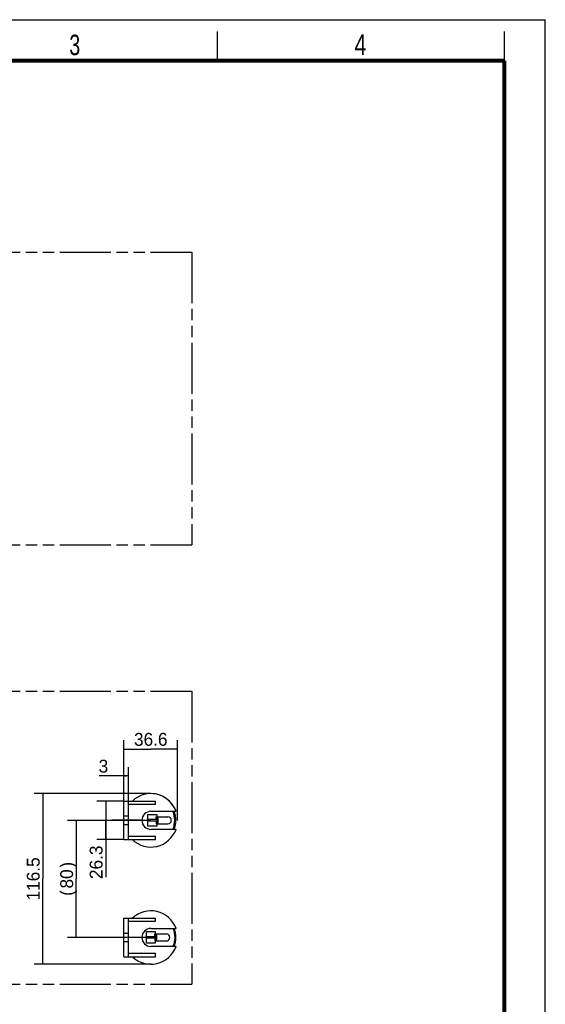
# Model space of a CAD drawing. Header units: millimetres. Extents: x 0 to 210, y 0 to 297.
# Tile 4 of 4: x 120 to 210, y 129 to 297. Entities that reach past the tile are written whole.
import ezdxf
from ezdxf.enums import TextEntityAlignment as Align

# ---------------------------------------------------------------- set-up
doc = ezdxf.new("R2010")
doc.units = ezdxf.units.MM
doc.header["$LTSCALE"] = 19.36
doc.linetypes.add('CENTER', pattern=[0.6, 0.375, -0.075, 0.075, -0.075])
doc.linetypes.add('PHANTOM', pattern=[0.8, 0.45, -0.05, 0.1, -0.05, 0.1, -0.05])
doc.layers.get('0').update_dxf_attribs({"linetype": 'CONTINUOUS'})
for name, color, linetype in [('DEFAULT_3', 7, 'PHANTOM'), ('Z_AXIS', 7, 'CONTINUOUS'), ('Z_DIM_2D', 7, 'CONTINUOUS')]:
    doc.layers.add(name, color=color, linetype=linetype)
doc.styles.add('TEXTSTYLE_2', font='txt', dxfattribs={"width": 0.75})
doc.styles.add('TEXTSTYLE_3', font='tridonic-metric-print-light.otf')
doc.dimstyles.new('DIMSTYLE_1', dxfattribs={"dimtxt": 2.2, "dimasz": 3.5, "dimexe": 1.5, "dimexo": 0, "dimgap": 0.55, "dimtad": 1, "dimdec": 1, "dimlfac": 4, "dimdsep": 46, "dimtxsty": 'TEXTSTYLE_3', "dimcen": 0.09, "dimclrt": 5, "dimadec": 1, "dimazin": 2, "dimtp": 0.3, "dimtm": 0.3, "dimtfac": 1, "dimtdec": 1, "dimtofl": 0, "dimtmove": 0, "dimatfit": 3, "dimfxl": 0, "dimtolj": 1, "dimarcsym": 0})
doc.dimstyles.new('DIMSTYLE_3', dxfattribs={"dimtxt": 2.2, "dimasz": 3.5, "dimexe": 1.5, "dimexo": 0, "dimgap": 0.55, "dimtad": 1, "dimdec": 1, "dimlfac": 4, "dimdsep": 46, "dimtxsty": 'TEXTSTYLE_3', "dimcen": 0.09, "dimclrt": 5, "dimadec": 1, "dimazin": 2, "dimtp": 0.1, "dimtm": 0.1, "dimtfac": 1, "dimtdec": 1, "dimtofl": 0, "dimtmove": 0, "dimatfit": 3, "dimfxl": 0, "dimtolj": 1, "dimarcsym": 0})
doc.dimstyles.new('DIMSTYLE_4', dxfattribs={"dimtxt": 2.2, "dimasz": 3.5, "dimexe": 1.5, "dimexo": 0, "dimgap": 0.55, "dimtad": 1, "dimdec": 1, "dimlfac": 4, "dimdsep": 46, "dimtxsty": 'TEXTSTYLE_3', "dimcen": 0.09, "dimclrt": 5, "dimadec": 1, "dimazin": 2, "dimtp": 0.2, "dimtm": 0.2, "dimtfac": 1, "dimtdec": 1, "dimtofl": 0, "dimtmove": 0, "dimatfit": 3, "dimfxl": 0, "dimtolj": 1, "dimarcsym": 0})
doc.dimstyles.new('DIMSTYLE_5', dxfattribs={"dimtxt": 2.2, "dimasz": 3.5, "dimexe": 1.5, "dimexo": 0, "dimgap": 0.55, "dimtad": 1, "dimdec": 3, "dimlfac": 4, "dimdsep": 46, "dimtxsty": 'TEXTSTYLE_3', "dimcen": 0.09, "dimclrt": 5, "dimadec": 3, "dimazin": 2, "dimtp": 0.3, "dimtm": 0.3, "dimtfac": 1, "dimtdec": 3, "dimtofl": 0, "dimtmove": 0, "dimatfit": 3, "dimfxl": 0, "dimtolj": 1, "dimarcsym": 0})

# ---------------------------------------------------------------- blocks, each defined once
blk = doc.blocks.new('*D9')
at = {"layer": 'Z_DIM_2D', "color": 2, "linetype": 'Continuous', "transparency": 16777216}
for p, q in [((138.02, 163.59), (138.02, 173.98)), ((147.18, 160.3), (147.18, 173.98)), ((138.02, 172.48), (142.6, 172.48)), ((147.18, 172.48), (142.6, 172.48))]:
    blk.add_line(p, q, dxfattribs=at)
at = {"layer": 'Z_DIM_2D', "color": 5, "linetype": 'Continuous', "transparency": 16777216, "style": 'TEXTSTYLE_3'}
blk.add_text('36.6', height=2.2, dxfattribs=at).set_placement((142.6, 173.03), align=Align.CENTER)
blk = doc.blocks.new('_NONE')
blk = doc.blocks.new('*D10')
at = {"layer": 'Z_DIM_2D', "color": 2, "linetype": 'Continuous', "transparency": 16777216}
for p, q in [((138.02, 163.59), (138.02, 169.4)), ((138.77, 163.59), (138.77, 169.4)), ((138.39, 167.9), (133.76, 167.9)), ((138.02, 167.9), (138.39, 167.9)), ((138.77, 167.9), (138.39, 167.9))]:
    blk.add_line(p, q, dxfattribs=at)
at = {"layer": 'Z_DIM_2D', "color": 5, "linetype": 'Continuous', "transparency": 16777216, "style": 'TEXTSTYLE_3'}
blk.add_text('3', height=2.2, dxfattribs=at).set_placement((135.33, 168.45), align=Align.RIGHT)
blk = doc.blocks.new('*D11')
at = {"layer": 'Z_DIM_2D', "color": 2, "linetype": 'Continuous', "transparency": 16777216}
for p, q in [((138.02, 163.59), (133.41, 163.59)), ((134.91, 163.59), (134.91, 160.3)), ((134.91, 157.02), (134.91, 160.3)), ((134.91, 160.3), (134.91, 150.62)), ((138.02, 157.02), (133.41, 157.02))]:
    blk.add_line(p, q, dxfattribs=at)
at = {"layer": 'Z_DIM_2D', "color": 5, "linetype": 'Continuous', "transparency": 16777216, "style": 'TEXTSTYLE_3'}
blk.add_text('26.3', height=2.2, rotation=90, dxfattribs=at).set_placement((134.36, 156), align=Align.RIGHT)
blk = doc.blocks.new('*D12')
at = {"layer": 'Z_DIM_2D', "color": 2, "linetype": 'Continuous', "transparency": 16777216}
for p, q in [((142.62, 160.3), (128.38, 160.3)), ((129.88, 160.3), (129.88, 150.3)), ((129.88, 140.3), (129.88, 150.3)), ((142.62, 140.3), (128.38, 140.3))]:
    blk.add_line(p, q, dxfattribs=at)
at = {"layer": 'Z_DIM_2D', "color": 5, "linetype": 'Continuous', "transparency": 16777216, "style": 'TEXTSTYLE_3'}
for s, p in [(')', (129.33, 152.71)), ('80', (129.33, 150.3)), ('(', (129.33, 147.9))]:
    blk.add_text(s, height=2.2, rotation=90, dxfattribs=at).set_placement(p, align=Align.CENTER)
blk = doc.blocks.new('*D13')
at = {"layer": 'Z_DIM_2D', "color": 2, "linetype": 'Continuous', "transparency": 16777216}
for p, q in [((142.62, 164.87), (122.67, 164.87)), ((124.17, 164.87), (124.17, 150.3)), ((124.17, 135.74), (124.17, 150.3)), ((142.62, 135.74), (122.67, 135.74))]:
    blk.add_line(p, q, dxfattribs=at)
at = {"layer": 'Z_DIM_2D', "color": 5, "linetype": 'Continuous', "transparency": 16777216, "style": 'TEXTSTYLE_3'}
blk.add_text('116.5', height=2.2, rotation=90, dxfattribs=at).set_placement((123.62, 150.3), align=Align.CENTER)

msp = doc.modelspace()

# ---------------------------------------------------------------- linework, layer by layer
at = {"color": 2, "linetype": 'Continuous'}
for p, q in [((0, 297), (210, 297)), ((210, 0), (210, 297)), ((154, 290), (154, 295)), ((203, 290), (203, 295))]:
    msp.add_line(p, q, dxfattribs=at)
at = {"color": 7, "linetype": 'Continuous'}
for p, q in [((138.01975, 157.01555), (138.01975, 163.59055)), ((138.01975, 163.59055), (143.39475, 163.59055)), ((138.76975, 157.01555), (138.76975, 163.59055)), ((138.76975, 163.06555), (143.39475, 163.06555)), ((143.39475, 163.06555), (143.39475, 163.59055)), ((142.61669, 161.84055), (146.91233, 161.84055)), ((138.01975, 161.05305), (138.76975, 161.05305)), ((138.76975, 159.55305), (138.01975, 159.55305)), ((146.91233, 158.76555), (142.61669, 158.76555)), ((138.01975, 157.01555), (143.39475, 157.01555)), ((143.39475, 157.54055), (138.76975, 157.54055)), ((143.39475, 157.01555), (143.39475, 157.54055)), ((138.01975, 143.59055), (143.39475, 143.59055)), ((138.01975, 137.01555), (138.01975, 143.59055)), ((138.76975, 137.01555), (138.76975, 143.59055)), ((138.76975, 143.06555), (143.39475, 143.06555)), ((143.39475, 143.06555), (143.39475, 143.59055)), ((142.61669, 141.84055), (146.91233, 141.84055)), ((138.01975, 141.05305), (138.76975, 141.05305)), ((138.76975, 139.55305), (138.01975, 139.55305)), ((146.91233, 138.76555), (142.61669, 138.76555)), ((138.01975, 137.01555), (143.39475, 137.01555)), ((143.39475, 137.54055), (138.76975, 137.54055)), ((143.39475, 137.01555), (143.39475, 137.54055))]:
    msp.add_line(p, q, dxfattribs=at)
at = {"color": 6, "linetype": 'Continuous'}
for p, q in [((142.11669, 160.42805), (142.11669, 161.30305)), ((142.11669, 161.30305), (143.61669, 161.30305)), ((143.60003, 160.42805), (142.11669, 160.42805)), ((142.11669, 159.30305), (142.11669, 160.17805)), ((143.60003, 160.17805), (142.11669, 160.17805)), ((143.52343, 160.8968), (143.58839, 160.8968)), ((143.52343, 159.7093), (143.58839, 159.7093)), ((143.61365, 160.42605), (143.60003, 160.42777)), ((143.62676, 160.42298), (143.61365, 160.42605)), ((143.61669, 161.30305), (143.61669, 160.8968)), ((143.61669, 160.8968), (145.51417, 160.8968)), ((143.61669, 159.7093), (143.61669, 159.30305)), ((143.61669, 159.7093), (145.51417, 159.7093)), ((143.6394, 160.18758), (143.65142, 160.1933)), ((143.65142, 160.1933), (143.66259, 160.20012)), ((143.66259, 160.20012), (143.67297, 160.20809)), ((143.68681, 160.38411), (143.67297, 160.39801)), ((143.67297, 160.20809), (143.68689, 160.2221)), ((143.69882, 160.36746), (143.68681, 160.38411)), ((143.70838, 160.34762), (143.69882, 160.36746)), ((143.61669, 159.30305), (142.11669, 159.30305)), ((141.86669, 141.30305), (143.36669, 141.30305)), ((141.86669, 140.42805), (141.86669, 141.30305)), ((143.36669, 141.30305), (143.36669, 140.8968)), ((143.35003, 140.42805), (141.86669, 140.42805)), ((143.35003, 140.17805), (141.86669, 140.17805)), ((141.86669, 139.30305), (141.86669, 140.17805)), ((143.27343, 140.8968), (143.33839, 140.8968)), ((143.27343, 139.7093), (143.33839, 139.7093)), ((143.36365, 140.42605), (143.35003, 140.42777)), ((143.37676, 140.42298), (143.36365, 140.42605)), ((143.36669, 140.8968), (145.26417, 140.8968)), ((143.36669, 139.7093), (145.26417, 139.7093)), ((143.36669, 139.7093), (143.36669, 139.30305)), ((143.3894, 140.18758), (143.40142, 140.1933)), ((143.40142, 140.1933), (143.41259, 140.20012)), ((143.41259, 140.20012), (143.42297, 140.20809)), ((143.43681, 140.38411), (143.42297, 140.39801)), ((143.42297, 140.20809), (143.43689, 140.2221)), ((143.44882, 140.36746), (143.43681, 140.38411)), ((143.45838, 140.34762), (143.44882, 140.36746)), ((143.36669, 139.30305), (141.86669, 139.30305))]:
    msp.add_line(p, q, dxfattribs=at)
at = {"color": 9, "linetype": 'Continuous'}
for p, q in [((143.52343, 160.42805), (143.52343, 160.8968)), ((143.52343, 160.17805), (143.52343, 159.7093)), ((143.58839, 160.8968), (143.61669, 160.8968)), ((143.58839, 159.7093), (143.61669, 159.7093)), ((143.60003, 160.42777), (143.60003, 160.8968)), ((143.60003, 159.7093), (143.60003, 160.17833)), ((143.67297, 160.8968), (143.67297, 160.39801)), ((143.67297, 159.7093), (143.67297, 160.20809)), ((143.82618, 160.8968), (143.82618, 159.7093)), ((143.27343, 140.42805), (143.27343, 140.8968)), ((143.27343, 140.17805), (143.27343, 139.7093)), ((143.33839, 140.8968), (143.36669, 140.8968)), ((143.33839, 139.7093), (143.36669, 139.7093)), ((143.35003, 140.42777), (143.35003, 140.8968)), ((143.35003, 139.7093), (143.35003, 140.17833)), ((143.42297, 140.8968), (143.42297, 140.39801)), ((143.42297, 139.7093), (143.42297, 140.20809)), ((143.57618, 140.8968), (143.57618, 139.7093)), ((146.52163, 139.13836), (146.39051, 138.76555))]:
    msp.add_line(p, q, dxfattribs=at)
at = {"color": 7, "linetype": 'Continuous', "const_width": 0.7}
for points in [[(7, 290), (203, 290)], [(203, 7), (203, 290)]]:
    msp.add_lwpolyline(points, dxfattribs=at)
at = {"color": 6, "linetype": 'Continuous'}
for points in [[(143.59169, 160.42805), (143.59314, 160.42804), (143.59457, 160.42802), (143.59598, 160.42798), (143.59735, 160.42792), (143.59871, 160.42785), (143.60003, 160.42777)], [(143.60003, 160.17833), (143.59871, 160.17825), (143.59736, 160.17818), (143.59599, 160.17812), (143.59458, 160.17808), (143.59315, 160.17806), (143.59169, 160.17805)], [(143.60003, 160.17833), (143.61364, 160.18005), (143.62673, 160.18311), (143.6394, 160.18758)], [(143.67297, 160.39801), (143.6626, 160.40598), (143.65144, 160.41279), (143.63942, 160.41851), (143.62676, 160.42298)], [(143.68689, 160.2221), (143.69894, 160.23884), (143.70849, 160.25877)], [(143.70849, 160.25877), (143.71464, 160.28053), (143.71666, 160.30324), (143.71458, 160.32592), (143.70838, 160.34762)], [(143.34169, 140.42805), (143.34314, 140.42804), (143.34457, 140.42802), (143.34598, 140.42798), (143.34735, 140.42792), (143.34871, 140.42785), (143.35003, 140.42777)], [(143.35003, 140.17833), (143.34871, 140.17825), (143.34736, 140.17818), (143.34599, 140.17812), (143.34458, 140.17808), (143.34315, 140.17806), (143.34169, 140.17805)], [(143.35003, 140.17833), (143.36364, 140.18005), (143.37673, 140.18311), (143.3894, 140.18758)], [(143.42297, 140.39801), (143.4126, 140.40598), (143.40144, 140.41279), (143.38942, 140.41851), (143.37676, 140.42298)], [(143.43689, 140.2221), (143.44894, 140.23884), (143.45849, 140.25877)], [(143.45849, 140.25877), (143.46464, 140.28053), (143.46666, 140.30324), (143.46458, 140.32592), (143.45838, 140.34762)]]:
    msp.add_lwpolyline(points, dxfattribs=at)
at = {"color": 9, "linetype": 'Continuous'}
msp.add_lwpolyline([(146.39051, 141.84055), (146.52163, 141.46771), (146.61553, 141.08721), (146.67243, 140.69717), (146.69169, 140.30325), (146.67244, 139.90917), (146.61553, 139.51892), (146.52163, 139.13836)], dxfattribs=at)
at = {"color": 7, "linetype": 'Continuous'}
for centre, radius, start, end in [((142.61669, 160.30305), 4.5625, 19.6933693, 133.9002616), ((142.61669, 160.30305), 4.5625, 19.6933693, 90), ((142.61669, 160.30305), 1.5375, 90, 270), ((142.61669, 160.30305), 4.075, 337.8334236, 22.1665764), ((142.86669, 160.30305), 3.9875, 337.3104033, 22.6850657), ((142.86669, 160.30305), 4.0375, 337.611784, 22.3918162), ((142.61669, 160.30305), 4.5625, 226.0997384, 340.3066307), ((142.61669, 140.30305), 4.5625, 19.6933693, 133.9002616), ((142.61669, 140.30305), 1.5375, 90, 270), ((142.61669, 140.30305), 4.15, 338.2546579, 21.7453421), ((142.86669, 140.30305), 3.9875, 337.3157324, 22.6834127), ((142.86669, 140.30305), 4.0375, 337.6122936, 22.3907503), ((142.61669, 140.30305), 4.5625, 226.0997384, 340.3066307)]:
    msp.add_arc(centre, radius, start, end, dxfattribs=at)
at = {"color": 6, "linetype": 'Continuous'}
for centre in [(145.51417, 160.30305), (145.26417, 140.30305)]:
    msp.add_arc(centre, 0.59375, 270, 90, dxfattribs=at)
at = {"layer": 'DEFAULT_3', "color": 7, "linetype": 'PHANTOM'}
for p, q in [((49.60925, 257.33034), (149.60925, 257.33034)), ((149.60925, 257.33034), (149.60925, 207.33034)), ((49.60925, 207.33034), (149.60925, 207.33034)), ((49.60925, 182.33034), (149.60925, 182.33034)), ((149.60925, 182.33034), (149.60925, 132.33034)), ((49.60925, 132.33034), (149.60925, 132.33034))]:
    msp.add_line(p, q, dxfattribs=at)
at = {"layer": 'Z_AXIS', "color": 7, "linetype": 'CENTER'}
for p, q in [((140.84138, 160.30305), (135.94813, 160.30305)), ((140.84138, 140.30305), (135.94813, 140.30305))]:
    msp.add_line(p, q, dxfattribs=at)

# ---------------------------------------------------------------- texts
at = {"color": 5, "linetype": 'Continuous', "style": 'TEXTSTYLE_2'}
for s, width, p in [('3', 0.714286, (128.68391, 290.94286)), ('4', 0.785714, (177.38314, 290.99105))]:
    msp.add_text(s, height=3.5, dxfattribs=dict(at, width=width)).set_placement(p)

# ---------------------------------------------------------------- dimensions: what is measured, and where the dimension line sits
at = {"layer": 'Z_DIM_2D', "color": 2, "linetype": 'Continuous'}
for base, p2, dimstyle, picture, middle in [((147.17919, 172.47609), (147.17919, 160.30305), 'DIMSTYLE_1', '*D9', (142.58513, 172.47609)), ((138.76975, 167.898), (138.76975, 163.59055), 'DIMSTYLE_3', '*D10', (134.524, 167.898))]:
    dim = msp.add_linear_dim(base=base, p1=(138.01975, 163.59055), p2=p2, dimstyle=dimstyle, override={"dimblk1": 'NONE', "dimblk2": 'NONE', "dimsah": 1}, dxfattribs=at)
    dim.commit()
    dim.dimension.update_dxf_attribs({"geometry": picture, "text_midpoint": middle, "dimtype": 160})
for base, p1, p2, dimstyle, picture, middle in [((124.16975, 135.74055), (142.61669, 164.86555), (142.61669, 135.74055), 'DIMSTYLE_5', '*D13', (124.16975, 150.2887)), ((134.9091, 157.01555), (138.01975, 163.59055), (138.01975, 157.01555), 'DIMSTYLE_4', '*D11', (134.9091, 153.2673))]:
    dim = msp.add_linear_dim(base=base, p1=p1, p2=p2, angle=270, dimstyle=dimstyle, override={"dimblk1": 'NONE', "dimblk2": 'NONE', "dimsah": 1}, dxfattribs=at)
    dim.commit()
    dim.dimension.update_dxf_attribs({"geometry": picture, "text_midpoint": middle, "dimtype": 160})
dim = msp.add_linear_dim(base=(129.875, 140.30305), p1=(142.61669, 160.30305), p2=(142.61669, 140.30305), angle=270, text='(<>)', dimstyle='DIMSTYLE_1', override={"dimblk1": 'NONE', "dimblk2": 'NONE', "dimsah": 1}, dxfattribs=at)
dim.commit()
dim.dimension.update_dxf_attribs({"geometry": '*D12', "text_midpoint": (129.875, 150.30305), "dimtype": 160})

doc.saveas('drawing.dxf')
